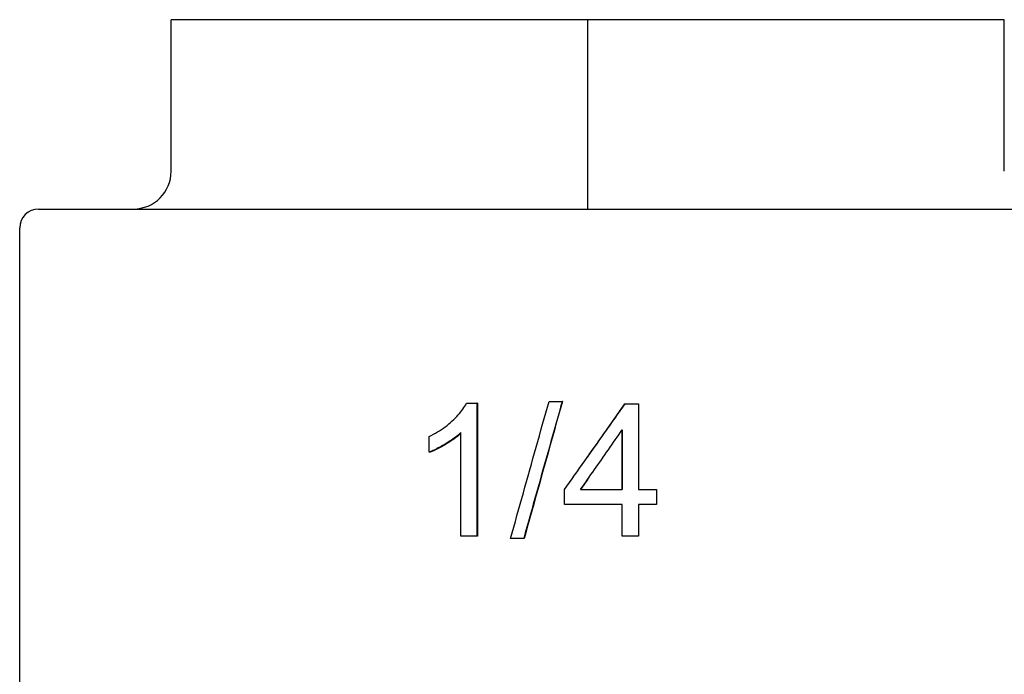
# Model space of a CAD drawing. Header units: millimetres. Extents: x 66 to 3962, y 36 to 312.
# Tile 6 of 9: x 312 to 338, y 215 to 233. Entities that reach past the tile are written whole.
import ezdxf

# ---------------------------------------------------------------- set-up
doc = ezdxf.new("R2010")
doc.units = ezdxf.units.MM
doc.layers.add('DETAIL', color=2, linetype='Continuous')

msp = doc.modelspace()

# ---------------------------------------------------------------- linework, layer by layer
at = {"layer": 'DETAIL'}
for p, q in [((326.536, 232.54), (315.536, 232.54)), ((315.536, 228.54), (315.536, 232.54)), ((337.536, 232.54), (326.536, 232.54)), ((326.536, 228.54), (326.536, 232.54)), ((337.536, 228.54), (337.536, 232.54)), ((326.536, 227.54), (326.536, 228.54)), ((312.036, 227.54), (341.036, 227.54)), ((311.536, 212.84), (311.536, 227.04)), ((323.333, 222.41), (323.606, 222.41)), ((323.626, 222.41), (323.606, 222.41)), ((323.606, 222.41), (323.606, 218.897)), ((323.626, 222.41), (323.626, 218.897)), ((325.514, 222.455), (325.863, 222.455)), ((325.867, 222.455), (325.863, 222.455)), ((327.52, 222.397), (327.527, 222.397)), ((327.527, 222.397), (327.88, 222.397)), ((327.88, 222.397), (327.88, 220.129)), ((322.346, 221.116), (322.346, 221.532)), ((323.184, 218.897), (323.184, 221.634)), ((327.443, 220.129), (327.443, 221.7)), ((327.449, 221.709), (327.449, 220.129)), ((322.374, 221.116), (322.346, 221.116)), ((326.536, 220.402), (326.347, 220.129)), ((325.922, 219.734), (325.922, 220.129)), ((326.346, 220.129), (327.449, 220.129)), ((327.88, 220.129), (328.353, 220.129)), ((328.353, 220.129), (328.353, 219.734)), ((327.449, 219.734), (325.922, 219.734)), ((327.443, 218.897), (327.443, 219.734)), ((327.449, 218.897), (327.449, 219.734)), ((328.353, 219.734), (327.88, 219.734)), ((327.88, 219.734), (327.88, 218.897)), ((323.606, 218.897), (323.184, 218.897)), ((323.626, 218.897), (323.606, 218.897)), ((324.845, 218.838), (324.499, 218.838)), ((324.857, 218.838), (324.845, 218.838)), ((327.443, 218.897), (327.449, 218.897)), ((327.88, 218.897), (327.449, 218.897))]:
    msp.add_line(p, q, dxfattribs=at)
at = {"layer": 'DETAIL', "flags": 128}
for points in [[(322.346, 221.532), (322.404, 221.561), (322.46, 221.59), (322.515, 221.621), (322.569, 221.653), (322.622, 221.685), (322.674, 221.719), (322.724, 221.753), (322.774, 221.789), (322.822, 221.826), (322.869, 221.863), (322.914, 221.902), (322.959, 221.942), (323.002, 221.982), (323.042, 222.022), (323.081, 222.062), (323.118, 222.101), (323.152, 222.141), (323.184, 222.18), (323.214, 222.219), (323.242, 222.257), (323.268, 222.296), (323.292, 222.334), (323.314, 222.372), (323.333, 222.41)], [(324.499, 218.838), (324.541, 218.989), (324.583, 219.14), (324.625, 219.29), (324.668, 219.441), (324.71, 219.592), (324.752, 219.742), (324.794, 219.893), (324.837, 220.044), (324.879, 220.195), (324.921, 220.345), (324.963, 220.496), (325.006, 220.647), (325.048, 220.797), (325.09, 220.948), (325.133, 221.099), (325.175, 221.25), (325.217, 221.4), (325.26, 221.551), (325.302, 221.702), (325.344, 221.853), (325.387, 222.003), (325.429, 222.154), (325.472, 222.305), (325.514, 222.455)], [(325.863, 222.455), (325.82, 222.305), (325.778, 222.154), (325.735, 222.003), (325.693, 221.853), (325.65, 221.702), (325.608, 221.551), (325.565, 221.4), (325.523, 221.25), (325.481, 221.099), (325.438, 220.948), (325.396, 220.797), (325.353, 220.647), (325.311, 220.496), (325.269, 220.345), (325.226, 220.195), (325.184, 220.044), (325.141, 219.893), (325.099, 219.742), (325.057, 219.592), (325.015, 219.441), (324.972, 219.29), (324.93, 219.14), (324.888, 218.989), (324.845, 218.838)], [(325.867, 222.455), (325.825, 222.305), (325.783, 222.154), (325.74, 222.003), (325.698, 221.853), (325.656, 221.702), (325.614, 221.551), (325.572, 221.4), (325.53, 221.25), (325.488, 221.099), (325.445, 220.948), (325.403, 220.797), (325.361, 220.647), (325.319, 220.496), (325.277, 220.345), (325.235, 220.195), (325.193, 220.044), (325.151, 219.893), (325.109, 219.742), (325.067, 219.592), (325.025, 219.441), (324.983, 219.29), (324.941, 219.14), (324.899, 218.989), (324.857, 218.838)], [(325.922, 220.129), (325.988, 220.224), (326.055, 220.318), (326.122, 220.413), (326.189, 220.507), (326.256, 220.602), (326.323, 220.696), (326.39, 220.791), (326.457, 220.885), (326.524, 220.98), (326.591, 221.074), (326.657, 221.169), (326.724, 221.263), (326.791, 221.357), (326.858, 221.452), (326.925, 221.546), (326.992, 221.641), (327.059, 221.735), (327.126, 221.83), (327.193, 221.924), (327.259, 222.019), (327.326, 222.113), (327.393, 222.208), (327.46, 222.302), (327.527, 222.397)], [(326.536, 220.998), (326.578, 221.056), (326.619, 221.114), (326.66, 221.173), (326.701, 221.231), (326.742, 221.289), (326.783, 221.347), (326.824, 221.406), (326.865, 221.464), (326.906, 221.522), (326.947, 221.581), (326.988, 221.639), (327.029, 221.697), (327.07, 221.756), (327.111, 221.814), (327.151, 221.872), (327.192, 221.93), (327.233, 221.989), (327.274, 222.047), (327.315, 222.105), (327.356, 222.164), (327.397, 222.222), (327.438, 222.28), (327.479, 222.338), (327.52, 222.397)], [(323.184, 221.634), (323.158, 221.609), (323.13, 221.585), (323.102, 221.56), (323.072, 221.536), (323.041, 221.511), (323.008, 221.487), (322.974, 221.462), (322.939, 221.438), (322.903, 221.413), (322.865, 221.388), (322.826, 221.364), (322.786, 221.339), (322.745, 221.315), (322.705, 221.292), (322.666, 221.27), (322.628, 221.248), (322.59, 221.228), (322.553, 221.209), (322.517, 221.191), (322.481, 221.174), (322.446, 221.158), (322.412, 221.143), (322.379, 221.129), (322.346, 221.116)], [(323.184, 221.613), (323.158, 221.589), (323.13, 221.565), (323.102, 221.542), (323.073, 221.518), (323.042, 221.495), (323.01, 221.471), (322.977, 221.447), (322.942, 221.423), (322.907, 221.4), (322.87, 221.376), (322.832, 221.352), (322.793, 221.328), (322.754, 221.306), (322.716, 221.284), (322.679, 221.263), (322.643, 221.243), (322.607, 221.223), (322.571, 221.205), (322.537, 221.188), (322.503, 221.172), (322.47, 221.157), (322.437, 221.142), (322.405, 221.129), (322.374, 221.116)], [(326.346, 220.129), (326.392, 220.195), (326.438, 220.261), (326.484, 220.327), (326.53, 220.392), (326.576, 220.458), (326.622, 220.524), (326.668, 220.59), (326.714, 220.656), (326.76, 220.721), (326.806, 220.787), (326.852, 220.853), (326.898, 220.919), (326.944, 220.985), (326.99, 221.05), (327.035, 221.116), (327.081, 221.182), (327.127, 221.248), (327.173, 221.314), (327.219, 221.379), (327.265, 221.445), (327.311, 221.511), (327.357, 221.577), (327.403, 221.643), (327.449, 221.709)]]:
    msp.add_lwpolyline(points, dxfattribs=at)
at = {"layer": 'DETAIL'}
for centre, radius, start, end in [((314.536, 228.54), 1, 270, 0), ((312.036, 227.04), 0.5, 90, 180)]:
    msp.add_arc(centre, radius, start, end, dxfattribs=at)

doc.saveas('drawing.dxf')
